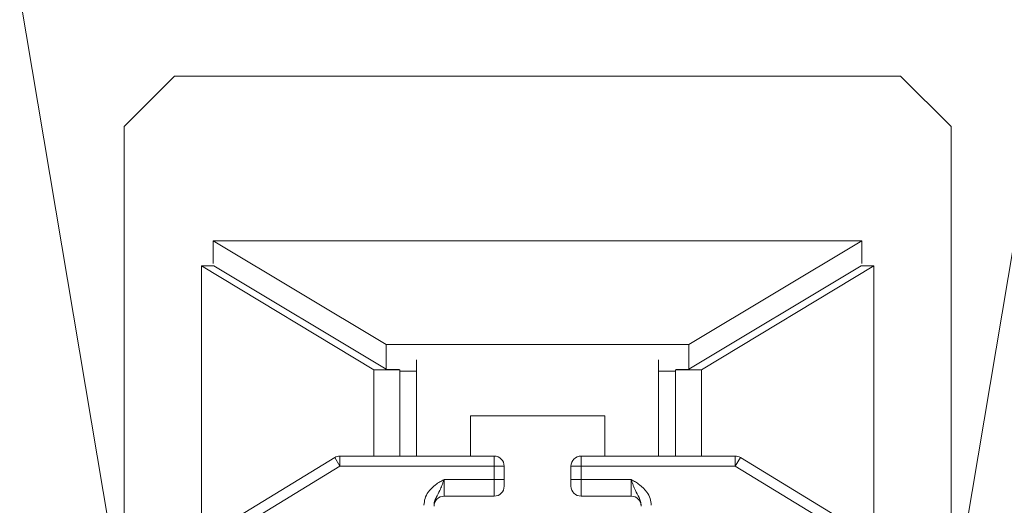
# Model space of a CAD drawing. Header units: millimetres. Extents: x 183 to 1625, y 82 to 1715.
# Tile 8 of 10: x 749 to 1043, y 1182 to 1328. Entities that reach past the tile are written whole.
import ezdxf

# ---------------------------------------------------------------- set-up
doc = ezdxf.new("R2010")
doc.units = ezdxf.units.MM

msp = doc.modelspace()

# ---------------------------------------------------------------- linework, layer by layer
at = {"color": 7, "linetype": 'Continuous', "lineweight": 15}
for p, q in [((748.7, 1335.25), (779.96, 1149.02)), ((1027.44, 1149.02), (1058.7, 1335.25)), ((779.96, 1295.89), (795.05, 1310.98)), ((795.05, 1310.98), (1012.35, 1310.98)), ((1012.35, 1310.98), (1027.44, 1295.89)), ((779.96, 1115.09), (779.96, 1295.89)), ((1027.44, 1295.89), (1027.44, 1115.09)), ((806.62, 1261.66), (1000.78, 1261.66)), ((858.43, 1230.6), (806.62, 1261.66)), ((806.62, 1254.84), (806.62, 1261.66)), ((1000.78, 1261.66), (948.97, 1230.6)), ((1000.78, 1254.84), (1000.78, 1261.66)), ((803.1, 1172.44), (803.1, 1254.17)), ((803.1, 1254.17), (854.66, 1222.99)), ((806.85, 1254.17), (803.1, 1254.17)), ((806.85, 1254.17), (858.43, 1223.25)), ((948.97, 1223.25), (1000.55, 1254.17)), ((1004.3, 1254.17), (952.74, 1222.99)), ((1004.3, 1254.17), (1000.55, 1254.17)), ((1004.3, 1172.44), (1004.3, 1254.17)), ((858.43, 1223.25), (858.43, 1230.6)), ((948.97, 1230.6), (858.43, 1230.6)), ((948.97, 1223.25), (948.97, 1230.6)), ((867.48, 1197.2), (867.48, 1225.99)), ((939.92, 1225.99), (939.92, 1197.2)), ((854.66, 1222.99), (854.66, 1197.2)), ((862.45, 1222.99), (854.66, 1222.99)), ((858.43, 1223.25), (862.25, 1223.11)), ((862.25, 1223.11), (862.45, 1222.99)), ((862.45, 1222.99), (862.45, 1220.84)), ((945.15, 1223.11), (944.95, 1222.99)), ((952.74, 1222.99), (944.95, 1222.99)), ((944.95, 1222.99), (944.95, 1220.84)), ((945.15, 1223.11), (948.97, 1223.25)), ((952.74, 1222.99), (952.74, 1197.2)), ((867.48, 1222.65), (862.45, 1222.65)), ((862.45, 1220.84), (862.45, 1197.2)), ((944.95, 1222.65), (939.92, 1222.65)), ((944.95, 1220.84), (944.95, 1197.2)), ((883.58, 1197.2), (883.58, 1209.3)), ((883.58, 1209.3), (923.82, 1209.3)), ((923.82, 1197.2), (923.82, 1209.3)), ((798.85, 1169.84), (842.98, 1196.77)), ((842.98, 1196.77), (844.54, 1194.2)), ((844.54, 1197.2), (844.54, 1194.2)), ((844.54, 1197.2), (890.7, 1197.2)), ((890.7, 1197.2), (890.7, 1194.2)), ((916.7, 1194.2), (916.7, 1197.2)), ((916.7, 1197.2), (962.86, 1197.2)), ((962.86, 1197.2), (962.86, 1194.2)), ((962.86, 1194.2), (964.42, 1196.77)), ((964.42, 1196.77), (1008.55, 1169.84)), ((844.54, 1194.2), (800.41, 1167.28)), ((890.7, 1194.2), (844.54, 1194.2)), ((890.7, 1190.2), (890.7, 1194.2)), ((893.7, 1194.2), (890.7, 1194.2)), ((893.7, 1194.2), (893.7, 1190.2)), ((913.7, 1190.2), (913.7, 1194.2)), ((913.7, 1194.2), (916.7, 1194.2)), ((916.7, 1194.2), (916.7, 1190.2)), ((962.86, 1194.2), (916.7, 1194.2)), ((1006.99, 1167.28), (962.86, 1194.2)), ((875.7, 1190.2), (875.7, 1185.2)), ((875.7, 1190.2), (890.7, 1190.2)), ((893.7, 1190.2), (890.7, 1190.2)), ((890.7, 1185.2), (890.7, 1190.2)), ((893.7, 1190.2), (893.7, 1188.2)), ((913.7, 1190.2), (916.7, 1190.2)), ((913.7, 1188.2), (913.7, 1190.2)), ((916.7, 1190.2), (916.7, 1185.2)), ((931.7, 1190.2), (916.7, 1190.2)), ((931.7, 1185.2), (931.7, 1190.2)), ((875.7, 1185.2), (890.7, 1185.2)), ((931.7, 1185.2), (916.7, 1185.2))]:
    msp.add_line(p, q, dxfattribs=at)
for centre, start, end in [((844.54, 1194.2), 90, 121.3832), ((890.7, 1194.2), 0, 90), ((916.7, 1194.2), 90, 180), ((962.86, 1194.2), 58.6168, 90), ((890.7, 1188.2), 270, 0), ((916.7, 1188.2), 180, 270), ((875.7, 1182.2), 90, 180), ((931.7, 1182.2), 0, 90)]:
    msp.add_arc(centre, 3, start, end, dxfattribs=at)
for points, knots in [([(869.7, 1182.46), (869.76, 1183.14), (869.9, 1184.55), (871.06, 1186.76), (872.72, 1188.35), (874.2, 1189.32), (875.04, 1189.83), (875.48, 1190.08), (875.7, 1190.2), (875.7, 1190.2)], [0, 0, 0, 0, 0.196627, 0.411247, 0.71072, 0.854284, 0.926379, 0.998495, 1, 1, 1, 1]), ([(872.7, 1182.46), (872.73, 1182.83), (872.81, 1183.67), (873.51, 1185.16), (874.34, 1186.61), (874.97, 1188.16), (875.38, 1189.27), (875.59, 1189.89), (875.7, 1190.2), (875.7, 1190.2)], [0, 0, 0, 0, 0.128558, 0.289589, 0.592209, 0.782987, 0.888647, 0.998332, 1, 1, 1, 1]), ([(931.7, 1190.2), (931.7, 1190.2), (931.81, 1189.89), (932.02, 1189.27), (932.43, 1188.16), (933.06, 1186.61), (933.89, 1185.16), (934.59, 1183.67), (934.66, 1182.83), (934.7, 1182.46)], [0, 0, 0, 0, 0.001668, 0.111353, 0.2170126, 0.407791, 0.7104107, 0.8714424, 1, 1, 1, 1]), ([(931.7, 1190.2), (931.7, 1190.2), (931.92, 1190.08), (932.36, 1189.83), (933.2, 1189.32), (934.68, 1188.35), (936.34, 1186.76), (937.5, 1184.55), (937.64, 1183.14), (937.7, 1182.46)], [0, 0, 0, 0, 0.001505, 0.073621, 0.145716, 0.28928, 0.588753, 0.803373, 1, 1, 1, 1])]:
    msp.add_open_spline(points, degree=3, knots=knots, dxfattribs=at)

doc.saveas('drawing.dxf')
